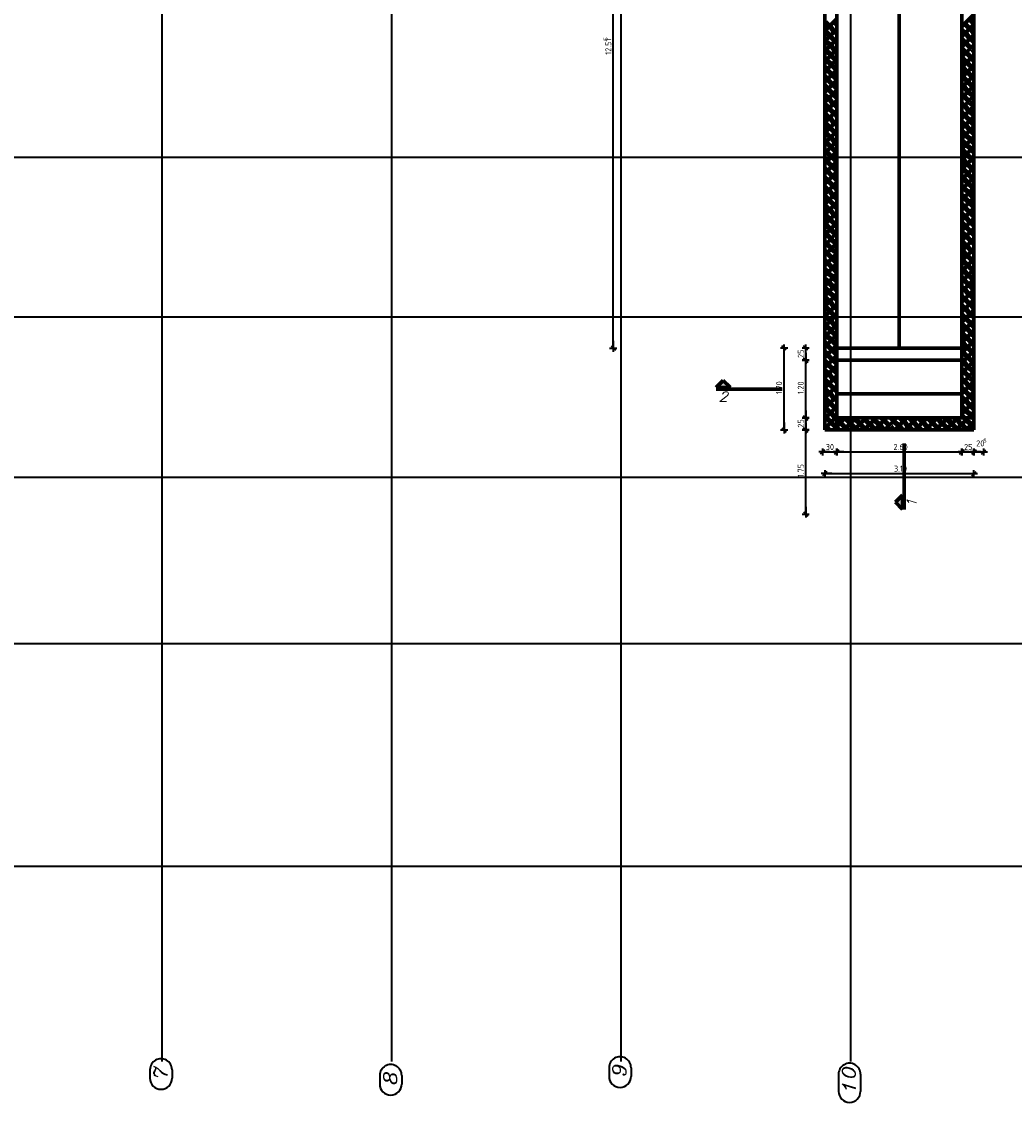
# Model space of a CAD drawing. Header units: millimetres. Extents: x -50 to 85, y 0 to 206.
# Tile 132 of 152: x -7 to 14, y 123 to 145. Entities that reach past the tile are written whole.
import ezdxf

# ---------------------------------------------------------------- set-up
doc = ezdxf.new("R2010")
doc.units = ezdxf.units.MM
doc.layers.add('Geschnittene Kanten', color=7, linetype='Continuous', lineweight=20)
doc.layers.add('NEUBAU _ LÜFTUNGSKANAL  zu Grundriss und Schnitt 2-2', color=7, linetype='Continuous', lineweight=20)
doc.styles.add('isocp', font='isocp', dxfattribs={"width": 1.1})
doc.styles.add('Italic', font='Italic', dxfattribs={"width": 1.15})

msp = doc.modelspace()

# ---------------------------------------------------------------- hatches: boundary and pattern name
at = {"layer": 'NEUBAU _ LÜFTUNGSKANAL  zu Grundriss und Schnitt 2-2', "lineweight": 25, "true_color": 0x333333}
for points in [[(7.4766471, 137.5433424), (7.6258025, 137.3941871), (7.3274918, 137.3941871)], [(11.2080642, 134.8591871), (11.0589088, 135.0083424), (11.2080642, 135.1574978)]]:
    msp.add_hatch(color=250, dxfattribs=at).paths.add_polyline_path(points)

# ---------------------------------------------------------------- linework, layer by layer
at = {"color": 2, "linetype": 'Continuous', "lineweight": 35}
for p, q in [((5.1911869, 138.2143011), (5.1911869, 150.7269905)), ((5.1911869, 138.3643011), (5.1911869, 138.1393011)), ((8.7424918, 138.0641871), (8.7424918, 138.2891871)), ((9.1924918, 138.0641871), (9.1924918, 138.2891871)), ((5.1161869, 138.2143011), (5.2661869, 138.2143011)), ((5.1461869, 138.2593011), (5.2361869, 138.1693011)), ((8.8174918, 138.2141871), (8.6674918, 138.2141871)), ((8.7874918, 138.1691871), (8.6974918, 138.2591871)), ((8.7424918, 136.5141871), (8.7424918, 138.2141871)), ((9.2674918, 138.2141871), (9.1174918, 138.2141871)), ((9.2374918, 138.1691871), (9.1474918, 138.2591871)), ((9.1924918, 137.9641871), (9.1924918, 138.2141871)), ((9.1924918, 138.1141871), (9.1924918, 137.8891871)), ((9.2674918, 137.9641871), (9.1174918, 137.9641871)), ((9.1174918, 137.9641871), (9.2674918, 137.9641871)), ((9.2374918, 137.9191871), (9.1474918, 138.0091871)), ((9.1474918, 138.0091871), (9.2374918, 137.9191871)), ((9.1924918, 137.8141871), (9.1924918, 138.0391871)), ((9.1924918, 136.7641871), (9.1924918, 137.9641871)), ((9.2674918, 136.7641871), (9.1174918, 136.7641871)), ((9.1174918, 136.7641871), (9.2674918, 136.7641871)), ((9.2374918, 136.7191871), (9.1474918, 136.8091871)), ((9.1474918, 136.8091871), (9.2374918, 136.7191871)), ((9.1924918, 136.9141871), (9.1924918, 136.6891871)), ((9.1924918, 136.6141871), (9.1924918, 136.8391871)), ((9.1924918, 136.5141871), (9.1924918, 136.7641871)), ((8.6674918, 136.5141871), (8.8174918, 136.5141871)), ((8.6974918, 136.5591871), (8.7874918, 136.4691871)), ((8.7424918, 136.6641871), (8.7424918, 136.4391871)), ((9.2674918, 136.5141871), (9.1174918, 136.5141871)), ((9.1174918, 136.5141871), (9.2674918, 136.5141871)), ((9.2374918, 136.4691871), (9.1474918, 136.5591871)), ((9.1474918, 136.5591871), (9.2374918, 136.4691871)), ((9.1924918, 136.6641871), (9.1924918, 136.4391871)), ((9.1924918, 136.3641871), (9.1924918, 136.5891871)), ((9.1924918, 134.763116), (9.1924918, 136.5141871)), ((9.6880642, 136.0542836), (9.4630642, 136.0542836)), ((9.5830642, 136.0992836), (9.4930642, 136.0092836)), ((9.5380642, 136.1292836), (9.5380642, 135.9792836)), ((9.5380642, 136.0542836), (9.8380641, 136.0542836)), ((9.6880642, 136.0542836), (9.9130642, 136.0542836)), ((9.9880642, 136.0542836), (9.7630642, 136.0542836)), ((9.7930642, 136.0092836), (9.8830642, 136.0992836)), ((9.8830642, 136.0992836), (9.7930642, 136.0092836)), ((9.8380641, 135.9792836), (9.8380641, 136.1292836)), ((9.8380641, 136.1292836), (9.8380641, 135.9792836)), ((9.8380641, 136.0542836), (12.4380642, 136.0542836)), ((12.2880642, 136.0542836), (12.5130642, 136.0542836)), ((12.5880642, 136.0542836), (12.3630642, 136.0542836)), ((12.3930642, 136.0092836), (12.4830642, 136.0992836)), ((12.4830642, 136.0992836), (12.3930642, 136.0092836)), ((12.4380642, 135.9792836), (12.4380642, 136.1292836)), ((12.4380642, 136.1292836), (12.4380642, 135.9792836)), ((12.4380642, 136.0542836), (12.6880641, 136.0542836)), ((12.5380642, 136.0542836), (12.7630642, 136.0542836)), ((12.8380642, 136.0542836), (12.6130642, 136.0542836)), ((12.6430642, 136.0092836), (12.7330642, 136.0992836)), ((12.7330642, 136.0992836), (12.6430642, 136.0092836)), ((12.6880641, 135.9792836), (12.6880641, 136.1292836)), ((12.6880641, 136.1292836), (12.6880641, 135.9792836)), ((12.6880641, 136.0542836), (12.8955535, 136.0542836)), ((12.7455535, 136.0542836), (12.9705535, 136.0542836)), ((12.8505535, 136.0092836), (12.9405535, 136.0992836)), ((12.8955535, 135.9792836), (12.8955535, 136.1292836)), ((9.7380642, 135.6042836), (9.5130642, 135.6042836)), ((9.6330642, 135.6492836), (9.5430642, 135.5592836)), ((9.5880642, 135.6792836), (9.5880642, 135.5292836)), ((9.5880642, 135.6042836), (12.6880641, 135.6042836)), ((12.5380642, 135.6042836), (12.7630642, 135.6042836)), ((12.6430642, 135.5592836), (12.7330642, 135.6492836)), ((12.6880641, 135.5292836), (12.6880641, 135.6792836)), ((9.1924918, 134.913116), (9.1924918, 134.688116)), ((9.1174918, 134.763116), (9.2674918, 134.763116)), ((9.1474918, 134.808116), (9.2374918, 134.718116))]:
    msp.add_line(p, q, dxfattribs=at)
at = {"color": 1, "linetype": 'Continuous', "lineweight": 70}
for p, q in [((9.5880642, 144.814573), (9.8380641, 145.064573)), ((12.4380642, 144.9068566), (12.6880641, 145.1568566)), ((12.6097541, 144.9724805), (12.6804648, 145.0431912)), ((9.5880642, 144.602441), (9.8380641, 144.852441)), ((9.5974792, 144.9300541), (9.6681899, 145.0007648)), ((9.6080858, 144.7285287), (9.6787965, 144.7992394)), ((9.7035452, 144.8239881), (9.7742559, 144.8946988)), ((9.7990046, 144.9194475), (9.8380641, 144.958507)), ((12.4380642, 144.6947246), (12.6880641, 144.9447246)), ((12.4380642, 144.8007906), (12.4895459, 144.8522724)), ((12.5142947, 144.8770211), (12.5850054, 144.9477318)), ((12.6203607, 144.7709551), (12.6880641, 144.8386585)), ((9.5880642, 144.390309), (9.8380641, 144.640309)), ((9.6186924, 144.5270033), (9.6894031, 144.5977139)), ((9.7141518, 144.6224627), (9.7848625, 144.6931733)), ((9.8096112, 144.7179221), (9.8380641, 144.746375)), ((12.4380642, 144.4825925), (12.6880641, 144.7325925)), ((12.4380642, 144.5886585), (12.5001525, 144.6507469)), ((12.5249013, 144.6754957), (12.595612, 144.7462064)), ((12.6309673, 144.5694297), (12.6880641, 144.6265265)), ((9.5880642, 144.496375), (9.5939437, 144.5022545)), ((9.5880642, 144.1781769), (9.8380641, 144.4281769)), ((9.629299, 144.3254778), (9.7000097, 144.3961885)), ((9.7247584, 144.4209372), (9.7954691, 144.4916479)), ((9.8202178, 144.5163967), (9.8380641, 144.534243)), ((12.4380642, 144.2704605), (12.6880641, 144.5204605)), ((12.4400485, 144.3785108), (12.5107591, 144.4492215)), ((12.5355079, 144.4739702), (12.6062186, 144.5446809)), ((12.5461145, 144.2724448), (12.6168252, 144.3431555)), ((12.6415739, 144.3679042), (12.6880641, 144.4143945)), ((9.5880642, 144.284243), (9.6045503, 144.3007291)), ((9.5880642, 143.9660449), (9.8380641, 144.2160449)), ((9.6399056, 144.1239524), (9.7106163, 144.1946631)), ((9.735365, 144.2194118), (9.8060757, 144.2901225)), ((9.8308244, 144.3148712), (9.8380641, 144.3221109)), ((12.4380642, 144.0583285), (12.6880641, 144.3083285)), ((12.4506551, 144.1769854), (12.5213657, 144.2476961)), ((12.5567211, 144.0709194), (12.6274318, 144.1416301)), ((12.6521805, 144.1663788), (12.6880641, 144.2022624)), ((9.5880642, 144.0721109), (9.6151569, 144.0992037)), ((9.5880642, 143.7539129), (9.8380641, 144.0039129)), ((9.5880642, 143.8599789), (9.6257635, 143.8976782)), ((9.6505122, 143.922427), (9.7212229, 143.9931376)), ((9.7459716, 144.0178864), (9.8166823, 144.0885971)), ((9.7565782, 143.8163609), (9.8272889, 143.8870716)), ((12.4380642, 143.8461964), (12.6880641, 144.0961964)), ((12.4612617, 143.97546), (12.5319723, 144.0461706)), ((12.5673277, 143.8693939), (12.6380384, 143.9401046)), ((12.6627871, 143.9648534), (12.6880641, 143.9901304)), ((9.5880642, 143.5417808), (9.8380641, 143.7917808)), ((9.5880642, 143.6478469), (9.6363701, 143.6961528)), ((9.6611188, 143.7209015), (9.7318295, 143.7916122)), ((9.7671848, 143.6148355), (9.8378955, 143.6855462)), ((12.4380642, 143.6340644), (12.6880641, 143.8840644)), ((12.4380642, 143.7401304), (12.4471195, 143.7491858)), ((12.4380642, 143.4219324), (12.6880641, 143.6719324)), ((12.4718683, 143.7739345), (12.5425789, 143.8446452)), ((12.5779343, 143.6678685), (12.648645, 143.7385792)), ((12.6733937, 143.7633279), (12.6880641, 143.7779984)), ((9.5880642, 143.3296488), (9.8380641, 143.5796488)), ((9.5880642, 143.4357148), (9.6469767, 143.4946274)), ((9.6717254, 143.5193761), (9.7424361, 143.5900868)), ((9.7777914, 143.4133101), (9.8380641, 143.4735828)), ((12.4380642, 143.5279984), (12.4577261, 143.5476604)), ((12.4380642, 143.2098003), (12.6880641, 143.4598003)), ((12.4824749, 143.5724091), (12.5531856, 143.6431198)), ((12.4930815, 143.3708837), (12.5637922, 143.4415943)), ((12.5885409, 143.4663431), (12.6592516, 143.5370538)), ((12.6840003, 143.5618025), (12.6880641, 143.5658663)), ((9.5880642, 143.1175168), (9.8380641, 143.3675168)), ((9.5880642, 143.2235828), (9.6575833, 143.2931019)), ((9.682332, 143.3178507), (9.7530427, 143.3885613)), ((9.788398, 143.2117846), (9.8380641, 143.2614508)), ((12.4380642, 143.3158663), (12.4683327, 143.3461349)), ((12.4380642, 142.9976683), (12.6880641, 143.2476683)), ((12.5036881, 143.1693582), (12.5743988, 143.2400689)), ((12.5991475, 143.2648177), (12.6698582, 143.3355283)), ((9.5880642, 142.9053847), (9.8380641, 143.1553847)), ((9.5974792, 143.0208658), (9.6681899, 143.0915765)), ((9.6929386, 143.1163252), (9.7636493, 143.1870359)), ((9.7990046, 143.0102592), (9.8380641, 143.0493187)), ((12.4380642, 143.1037343), (12.4789393, 143.1446095)), ((12.4380642, 142.7855363), (12.6880641, 143.0355363)), ((12.5142947, 142.9678328), (12.5850054, 143.0385435)), ((12.6097541, 143.0632922), (12.6804648, 143.1340029)), ((9.5880642, 142.6932527), (9.8380641, 142.9432527)), ((9.6080858, 142.8193404), (9.6787965, 142.8900511)), ((9.7035452, 142.9147998), (9.7742559, 142.9855105)), ((9.7141518, 142.7132744), (9.7848625, 142.783985)), ((9.8096112, 142.8087338), (9.8380641, 142.8371867)), ((12.4380642, 142.8916023), (12.4895459, 142.9430841)), ((12.4380642, 142.5734042), (12.6880641, 142.8234042)), ((12.5249013, 142.7663074), (12.595612, 142.837018)), ((12.6203607, 142.8617668), (12.6880641, 142.9294702)), ((9.5880642, 142.4811207), (9.8380641, 142.7311207)), ((9.5880642, 142.5871867), (9.5939437, 142.5930662)), ((9.6186924, 142.6178149), (9.6894031, 142.6885256)), ((9.7247584, 142.5117489), (9.7954691, 142.5824596)), ((9.8202178, 142.6072083), (9.8380641, 142.6250547)), ((12.4380642, 142.6794702), (12.5001525, 142.7415586)), ((12.4380642, 142.3612722), (12.6880641, 142.6112722)), ((12.4400485, 142.4693225), (12.5107591, 142.5400332)), ((12.5355079, 142.5647819), (12.6062186, 142.6354926)), ((12.6309673, 142.6602414), (12.6880641, 142.7173382)), ((9.5880642, 142.2689886), (9.8380641, 142.5189886)), ((9.5880642, 142.3750547), (9.6045503, 142.3915408)), ((9.629299, 142.4162895), (9.7000097, 142.4870002)), ((9.735365, 142.3102235), (9.8060757, 142.3809342)), ((9.8308244, 142.4056829), (9.8380641, 142.4129226)), ((12.4380642, 142.1491402), (12.6880641, 142.3991402)), ((12.4506551, 142.2677971), (12.5213657, 142.3385078)), ((12.5461145, 142.3632565), (12.6168252, 142.4339672)), ((12.6415739, 142.4587159), (12.6880641, 142.5052062)), ((9.5880642, 142.0568566), (9.8380641, 142.3068566)), ((9.5880642, 142.1629226), (9.6151569, 142.1900153)), ((9.5880642, 141.8447246), (9.8380641, 142.0947246)), ((9.6399056, 142.2147641), (9.7106163, 142.2854748)), ((9.7459716, 142.1086981), (9.8166823, 142.1794087)), ((12.4380642, 141.9370081), (12.6880641, 142.1870081)), ((12.4612617, 142.0662717), (12.5319723, 142.1369823)), ((12.5567211, 142.1617311), (12.6274318, 142.2324418)), ((12.6521805, 142.2571905), (12.6880641, 142.2930741)), ((9.5880642, 141.9507906), (9.6257635, 141.9884899)), ((9.5880642, 141.6325925), (9.8380641, 141.8825925)), ((9.6505122, 142.0132386), (9.7212229, 142.0839493)), ((9.6611188, 141.8117132), (9.7318295, 141.8824239)), ((9.7565782, 141.9071726), (9.8272889, 141.9778833)), ((12.4380642, 141.7248761), (12.6880641, 141.9748761)), ((12.4718683, 141.8647462), (12.5425789, 141.9354569)), ((12.5673277, 141.9602056), (12.6380384, 142.0309163)), ((12.6627871, 142.0556651), (12.6880641, 142.0809421)), ((12.6733937, 141.8541396), (12.6880641, 141.8688101)), ((9.5880642, 141.7386585), (9.6363701, 141.7869645)), ((9.5880642, 141.4204605), (9.8380641, 141.6704605)), ((9.6717254, 141.6101878), (9.7424361, 141.6808985)), ((9.7671848, 141.7056472), (9.8378955, 141.7763579)), ((12.4380642, 141.8309421), (12.4471195, 141.8399975)), ((12.4380642, 141.5127441), (12.6880641, 141.7627441)), ((12.4380642, 141.6188101), (12.4577261, 141.6384721)), ((12.4824749, 141.6632208), (12.5531856, 141.7339315)), ((12.5779343, 141.7586802), (12.648645, 141.8293909)), ((12.6840003, 141.6526142), (12.6880641, 141.656678)), ((9.5880642, 141.5265265), (9.6469767, 141.585439)), ((9.5880642, 141.2083285), (9.8380641, 141.4583285)), ((9.682332, 141.4086623), (9.7530427, 141.479373)), ((9.7777914, 141.5041218), (9.8380641, 141.5643945)), ((12.4380642, 141.300612), (12.6880641, 141.550612)), ((12.4380642, 141.406678), (12.4683327, 141.4369466)), ((12.4930815, 141.4616954), (12.5637922, 141.532406)), ((12.5885409, 141.5571548), (12.6592516, 141.6278655)), ((12.5991475, 141.3556293), (12.6698582, 141.42634)), ((9.5880642, 141.3143945), (9.6575833, 141.3839136)), ((9.5880642, 140.9961964), (9.8380641, 141.2461964)), ((9.6929386, 141.2071369), (9.7636493, 141.2778476)), ((9.788398, 141.3025963), (9.8380641, 141.3522624)), ((12.4380642, 141.08848), (12.6880641, 141.33848)), ((12.4380642, 141.194546), (12.4789393, 141.2354212)), ((12.5036881, 141.2601699), (12.5743988, 141.3308806)), ((12.6097541, 141.1541039), (12.6804648, 141.2248146)), ((9.5880642, 140.7840644), (9.8380641, 141.0340644)), ((9.5974792, 141.1116775), (9.6681899, 141.1823882)), ((9.6080858, 140.9101521), (9.6787965, 140.9808627)), ((9.7035452, 141.0056115), (9.7742559, 141.0763222)), ((9.7990046, 141.1010709), (9.8380641, 141.1401304)), ((12.4380642, 140.8763479), (12.6880641, 141.1263479)), ((12.4380642, 140.982414), (12.4895459, 141.0338958)), ((12.5142947, 141.0586445), (12.5850054, 141.1293552)), ((12.6203607, 140.9525785), (12.6880641, 141.0202819)), ((9.5880642, 140.5719324), (9.8380641, 140.8219324)), ((9.6186924, 140.7086266), (9.6894031, 140.7793373)), ((9.7141518, 140.8040861), (9.7848625, 140.8747967)), ((9.8096112, 140.8995455), (9.8380641, 140.9279984)), ((12.4380642, 140.6642159), (12.6880641, 140.9142159)), ((12.4380642, 140.7702819), (12.5001525, 140.8323703)), ((12.5249013, 140.8571191), (12.595612, 140.9278297)), ((12.6309673, 140.751053), (12.6880641, 140.8081499)), ((9.5880642, 140.6779984), (9.5939437, 140.6838779)), ((9.5880642, 140.3598003), (9.8380641, 140.6098003)), ((9.629299, 140.5071012), (9.7000097, 140.5778119)), ((9.7247584, 140.6025606), (9.7954691, 140.6732713)), ((9.8202178, 140.69802), (9.8380641, 140.7158663)), ((12.4380642, 140.4520839), (12.6880641, 140.7020839)), ((12.4400485, 140.5601342), (12.5107591, 140.6308449)), ((12.5355079, 140.6555936), (12.6062186, 140.7263043)), ((12.5461145, 140.4540682), (12.6168252, 140.5247789)), ((12.6415739, 140.5495276), (12.6880641, 140.5960179)), ((9.5880642, 140.4658663), (9.6045503, 140.4823525)), ((9.5880642, 140.1476683), (9.8380641, 140.3976683)), ((9.6399056, 140.3055758), (9.7106163, 140.3762864)), ((9.735365, 140.4010352), (9.8060757, 140.4717459)), ((9.8308244, 140.4964946), (9.8380641, 140.5037343)), ((12.4380642, 140.2399518), (12.6880641, 140.4899518)), ((12.4506551, 140.3586088), (12.5213657, 140.4293195)), ((12.5567211, 140.2525428), (12.6274318, 140.3232534)), ((12.6521805, 140.3480022), (12.6880641, 140.3838858)), ((9.5880642, 140.2537343), (9.6151569, 140.280827)), ((9.5880642, 139.9355363), (9.8380641, 140.1855363)), ((9.5880642, 140.0416023), (9.6257635, 140.0793016)), ((9.6505122, 140.1040503), (9.7212229, 140.174761)), ((9.7459716, 140.1995098), (9.8166823, 140.2702204)), ((9.7565782, 139.9979843), (9.8272889, 140.068695)), ((12.4380642, 140.0278198), (12.6880641, 140.2778198)), ((12.4380642, 139.8156878), (12.6880641, 140.0656878)), ((12.4612617, 140.1570833), (12.5319723, 140.227794)), ((12.5673277, 140.0510173), (12.6380384, 140.121728)), ((12.6627871, 140.1464767), (12.6880641, 140.1717538)), ((9.5880642, 139.7234042), (9.8380641, 139.9734042)), ((9.5880642, 139.8294702), (9.6363701, 139.8777762)), ((9.6611188, 139.9025249), (9.7318295, 139.9732356)), ((9.7671848, 139.7964589), (9.8378955, 139.8671696)), ((12.4380642, 139.9217538), (12.4471195, 139.9308092)), ((12.4380642, 139.6035557), (12.6880641, 139.8535557)), ((12.4718683, 139.9555579), (12.5425789, 140.0262686)), ((12.5779343, 139.8494919), (12.648645, 139.9202026)), ((12.6733937, 139.9449513), (12.6880641, 139.9596218)), ((9.5880642, 139.5112722), (9.8380641, 139.7612722)), ((9.5880642, 139.6173382), (9.6469767, 139.6762507)), ((9.6717254, 139.7009995), (9.7424361, 139.7717102)), ((9.7777914, 139.5949335), (9.8380641, 139.6552062)), ((12.4380642, 139.7096218), (12.4577261, 139.7292837)), ((12.4380642, 139.3914237), (12.6880641, 139.6414237)), ((12.4824749, 139.7540325), (12.5531856, 139.8247432)), ((12.4930815, 139.552507), (12.5637922, 139.6232177)), ((12.5885409, 139.6479665), (12.6592516, 139.7186771)), ((12.6840003, 139.7434259), (12.6880641, 139.7474897)), ((9.5880642, 139.2991402), (9.8380641, 139.5491402)), ((9.5880642, 139.4052062), (9.6575833, 139.4747253)), ((9.682332, 139.499474), (9.7530427, 139.5701847)), ((9.788398, 139.393408), (9.8380641, 139.4430741)), ((12.4380642, 139.4974897), (12.4683327, 139.5277583)), ((12.4380642, 139.1792917), (12.6880641, 139.4292917)), ((12.5036881, 139.3509816), (12.5743988, 139.4216923)), ((12.5991475, 139.446441), (12.6698582, 139.5171517)), ((9.5880642, 139.0870081), (9.8380641, 139.3370081)), ((9.5974792, 139.2024892), (9.6681899, 139.2731999)), ((9.6929386, 139.2979486), (9.7636493, 139.3686593)), ((9.7035452, 139.0964232), (9.7742559, 139.1671339)), ((9.7990046, 139.1918826), (9.8380641, 139.2309421)), ((12.4380642, 139.2853577), (12.4789393, 139.3262329)), ((12.4380642, 138.9671596), (12.6880641, 139.2171596)), ((12.5142947, 139.1494562), (12.5850054, 139.2201669)), ((12.6097541, 139.2449156), (12.6804648, 139.3156263)), ((9.5880642, 138.8748761), (9.8380641, 139.1248761)), ((9.6080858, 139.0009638), (9.6787965, 139.0716744)), ((9.7141518, 138.8948977), (9.7848625, 138.9656084)), ((9.8096112, 138.9903572), (9.8380641, 139.0188101)), ((12.4380642, 139.0732257), (12.4895459, 139.1247074)), ((12.4380642, 138.7550276), (12.6880641, 139.0050276)), ((12.5249013, 138.9479308), (12.595612, 139.0186414)), ((12.6203607, 139.0433902), (12.6880641, 139.1110936)), ((9.5880642, 138.6627441), (9.8380641, 138.9127441)), ((9.5880642, 138.7688101), (9.5939437, 138.7746896)), ((9.6186924, 138.7994383), (9.6894031, 138.870149)), ((9.7247584, 138.6933723), (9.7954691, 138.764083)), ((9.8202178, 138.7888317), (9.8380641, 138.806678)), ((12.4380642, 138.8610936), (12.5001525, 138.923182)), ((12.4380642, 138.5428956), (12.6880641, 138.7928956)), ((12.4400485, 138.6509459), (12.5107591, 138.7216566)), ((12.5355079, 138.7464053), (12.6062186, 138.817116)), ((12.6309673, 138.8418647), (12.6880641, 138.8989616)), ((9.5880642, 138.450612), (9.8380641, 138.700612)), ((9.5880642, 138.556678), (9.6045503, 138.5731642)), ((9.629299, 138.5979129), (9.7000097, 138.6686236)), ((9.735365, 138.4918469), (9.8060757, 138.5625576)), ((9.8308244, 138.5873063), (9.8380641, 138.594546)), ((12.4380642, 138.3307635), (12.6880641, 138.5807635)), ((12.4506551, 138.4494205), (12.5213657, 138.5201311)), ((12.5461145, 138.5448799), (12.6168252, 138.6155906)), ((12.6415739, 138.6403393), (12.6880641, 138.6868296)), ((9.5880642, 138.23848), (9.8380641, 138.48848)), ((9.5880642, 138.344546), (9.6151569, 138.3716387)), ((9.5880642, 138.0263479), (9.8380641, 138.2763479)), ((9.6399056, 138.3963875), (9.7106163, 138.4670981)), ((9.7459716, 138.2903214), (9.8166823, 138.3610321)), ((12.4380642, 138.1186315), (12.6880641, 138.3686315)), ((12.4612617, 138.247895), (12.5319723, 138.3186057)), ((12.5567211, 138.3433545), (12.6274318, 138.4140651)), ((12.6521805, 138.4388139), (12.6880641, 138.4746975)), ((9.5880642, 138.132414), (9.6257635, 138.1701133)), ((9.5880642, 137.8142159), (9.8380641, 138.0642159)), ((9.6505122, 138.194862), (9.7212229, 138.2655727)), ((9.6611188, 137.9933366), (9.7318295, 138.0640473)), ((9.7565782, 138.088796), (9.8272889, 138.1595067)), ((12.4380642, 137.9064995), (12.6880641, 138.1564995)), ((12.4718683, 138.0463696), (12.5425789, 138.1170803)), ((12.5673277, 138.141829), (12.6380384, 138.2125397)), ((12.6627871, 138.2372884), (12.6880641, 138.2625655)), ((12.6733937, 138.035763), (12.6880641, 138.0504335)), ((9.5880642, 137.9202819), (9.6363701, 137.9685879)), ((9.5880642, 137.6020839), (9.8380641, 137.8520839)), ((9.6717254, 137.7918112), (9.7424361, 137.8625218)), ((9.7671848, 137.8872706), (9.8378955, 137.9579813)), ((12.4380642, 138.0125655), (12.4471195, 138.0216209)), ((12.4380642, 137.6943674), (12.6880641, 137.9443674)), ((12.4380642, 137.8004335), (12.4577261, 137.8200954)), ((12.4824749, 137.8448442), (12.5531856, 137.9155549)), ((12.5779343, 137.9403036), (12.648645, 138.0110143)), ((12.6840003, 137.8342376), (12.6880641, 137.8383014)), ((9.5880642, 137.7081499), (9.6469767, 137.7670624)), ((9.5880642, 137.3899518), (9.8380641, 137.6399518)), ((9.682332, 137.5902857), (9.7530427, 137.6609964)), ((9.7777914, 137.6857451), (9.8380641, 137.7460179)), ((12.4380642, 137.4822354), (12.6880641, 137.7322354)), ((12.4380642, 137.5883014), (12.4683327, 137.61857)), ((12.4930815, 137.6433187), (12.5637922, 137.7140294)), ((12.5885409, 137.7387782), (12.6592516, 137.8094888)), ((12.5991475, 137.5372527), (12.6698582, 137.6079634)), ((9.5880642, 137.4960179), (9.6575833, 137.565537)), ((9.5880642, 137.1778198), (9.8380641, 137.4278198)), ((9.6929386, 137.3887603), (9.7636493, 137.459471)), ((9.788398, 137.4842197), (9.8380641, 137.5338858)), ((12.4380642, 137.2701034), (12.6880641, 137.5201034)), ((12.4380642, 137.3761694), (12.4789393, 137.4170446)), ((12.5036881, 137.4417933), (12.5743988, 137.512504)), ((12.6097541, 137.3357273), (12.6804648, 137.406438)), ((9.5880642, 136.9656878), (9.8380641, 137.2156878)), ((9.5974792, 137.2933009), (9.6681899, 137.3640116)), ((9.6080858, 137.0917755), (9.6787965, 137.1624861)), ((9.7035452, 137.1872349), (9.7742559, 137.2579455)), ((9.7990046, 137.2826943), (9.8380641, 137.3217538)), ((12.4380642, 137.0579713), (12.6880641, 137.3079713)), ((12.4380642, 137.1640373), (12.4895459, 137.2155191)), ((12.5142947, 137.2402679), (12.5850054, 137.3109786)), ((12.6203607, 137.1342019), (12.6880641, 137.2019053)), ((9.5880642, 136.7535557), (9.8380641, 137.0035557)), ((9.6186924, 136.89025), (9.6894031, 136.9609607)), ((9.7141518, 136.9857094), (9.7848625, 137.0564201)), ((9.8096112, 137.0811688), (9.8380641, 137.1096218)), ((12.4380642, 136.8458393), (12.6880641, 137.0958393)), ((12.4380642, 136.9519053), (12.5001525, 137.0139937)), ((12.5249013, 137.0387424), (12.595612, 137.1094531)), ((12.6309673, 136.9326764), (12.6880641, 136.9897733)), ((9.5880642, 136.8596218), (9.5939437, 136.8655013)), ((9.5880642, 136.5414237), (9.8380641, 136.7914237)), ((9.629299, 136.6887246), (9.7000097, 136.7594353)), ((9.7247584, 136.784184), (9.7954691, 136.8548947)), ((9.8202178, 136.8796434), (9.8380641, 136.8974897)), ((9.8380641, 136.5792917), (10.0229596, 136.7641871)), ((9.8380641, 136.6853577), (9.9015351, 136.7488287)), ((9.9850916, 136.5141871), (10.2350916, 136.7641871)), ((10.0323499, 136.6675114), (10.1030606, 136.7382221)), ((10.1278093, 136.7629708), (10.1290256, 136.7641871)), ((10.1972236, 136.5141871), (10.4472236, 136.7641871)), ((10.2338753, 136.6569048), (10.304586, 136.7276155)), ((10.3293347, 136.7523642), (10.3411576, 136.7641871)), ((10.4093557, 136.5141871), (10.6593557, 136.7641871)), ((10.4354007, 136.6462982), (10.5061114, 136.7170089)), ((10.5308602, 136.7417576), (10.5532896, 136.7641871)), ((10.6214877, 136.5141871), (10.8714877, 136.7641871)), ((10.6369262, 136.6356916), (10.7076369, 136.7064023)), ((10.7323856, 136.731151), (10.7654217, 136.7641871)), ((10.8336197, 136.5141871), (11.0836197, 136.7641871)), ((10.8384516, 136.625085), (10.9091623, 136.6957957)), ((10.933911, 136.7205444), (10.9775537, 136.7641871)), ((11.0457518, 136.5141871), (11.2957518, 136.7641871)), ((11.1354365, 136.7099378), (11.1896857, 136.7641871)), ((11.2578838, 136.5141871), (11.5078838, 136.7641871)), ((11.3369619, 136.6993312), (11.4018178, 136.7641871)), ((11.4700158, 136.5141871), (11.7200158, 136.7641871)), ((11.5384873, 136.6887246), (11.609198, 136.7594353)), ((11.6821479, 136.5141871), (11.9321479, 136.7641871)), ((11.7400128, 136.678118), (11.8107234, 136.7488287)), ((11.8942799, 136.5141871), (12.1442799, 136.7641871)), ((11.9415382, 136.6675114), (12.0122489, 136.7382221)), ((12.0369976, 136.7629708), (12.0382139, 136.7641871)), ((12.1064119, 136.5141871), (12.3564119, 136.7641871)), ((12.1430636, 136.6569048), (12.2137743, 136.7276155)), ((12.238523, 136.7523642), (12.2503459, 136.7641871)), ((12.318544, 136.5141871), (12.568544, 136.7641871)), ((12.3445891, 136.6462982), (12.4152997, 136.7170089)), ((12.4400485, 136.7417576), (12.462478, 136.7641871)), ((12.462478, 136.7641871), (12.5107591, 136.8124683)), ((12.5355079, 136.837217), (12.6062186, 136.9079277)), ((12.5461145, 136.6356916), (12.6168252, 136.7064023)), ((12.568544, 136.7641871), (12.6880641, 136.8837073)), ((12.6415739, 136.731151), (12.67461, 136.7641871)), ((12.67461, 136.7641871), (12.6880641, 136.7776412)), ((9.5880642, 136.6474897), (9.6045503, 136.6639758)), ((9.6668935, 136.5141871), (9.7106163, 136.5579098)), ((9.735365, 136.5826586), (9.8060757, 136.6533692)), ((9.7729596, 136.5141871), (9.8380641, 136.5792917)), ((9.8308244, 136.678118), (9.8380641, 136.6853577)), ((9.8790256, 136.5141871), (9.9121417, 136.5473032)), ((9.9368905, 136.572052), (10.0076011, 136.6427626)), ((10.0911576, 136.5141871), (10.1136672, 136.5366966)), ((10.1384159, 136.5614454), (10.2091266, 136.632156)), ((10.3032896, 136.5141871), (10.3151926, 136.52609)), ((10.3399413, 136.5508388), (10.410652, 136.6215494)), ((10.5154217, 136.5141871), (10.516718, 136.5154834)), ((10.5414668, 136.5402322), (10.6121774, 136.6109428)), ((10.7429922, 136.5296256), (10.8137029, 136.6003362)), ((10.9445176, 136.519019), (11.0152283, 136.5897296)), ((11.039977, 136.6144784), (11.1106877, 136.6851891)), ((11.1518178, 136.5141871), (11.2167537, 136.579123)), ((11.2415025, 136.6038718), (11.3122131, 136.6745824)), ((11.3639498, 136.5141871), (11.4182792, 136.5685164)), ((11.4430279, 136.5932652), (11.5137386, 136.6639758)), ((11.5760819, 136.5141871), (11.6198046, 136.5579098)), ((11.6445533, 136.5826586), (11.715264, 136.6533692)), ((11.7882139, 136.5141871), (11.82133, 136.5473032)), ((11.8460788, 136.572052), (11.9167894, 136.6427626)), ((12.0003459, 136.5141871), (12.0228555, 136.5366966)), ((12.0476042, 136.5614454), (12.1183149, 136.632156)), ((12.212478, 136.5141871), (12.2243809, 136.52609)), ((12.2491296, 136.5508388), (12.3198403, 136.6215494)), ((12.42461, 136.5141871), (12.4259063, 136.5154834)), ((12.4506551, 136.5402322), (12.5213657, 136.6109428)), ((12.530676, 136.5141871), (12.6880641, 136.6715752)), ((12.6521805, 136.5296256), (12.6880641, 136.5655092))]:
    msp.add_line(p, q, dxfattribs=at)
at = {"layer": 'Geschnittene Kanten', "color": 2, "linetype": 'Continuous', "lineweight": 35}
for p, q in [((-4.193969, 164.6672776), (-4.193969, 123.3777218)), ((0.5820186, 164.6672776), (0.5820186, 123.3777218)), ((5.3498293, 164.6672776), (5.3498293, 123.3777218)), ((10.1206379, 164.6672776), (10.1206379, 123.3777218)), ((-49.6556905, 142.1837016), (35.917878, 142.1837016)), ((-49.6556905, 142.1837016), (35.917878, 142.1837016)), ((-49.6556905, 142.1837016), (35.917878, 142.1837016)), ((-49.6556905, 138.8622659), (35.917878, 138.8622659)), ((-49.6556905, 138.8622659), (35.917878, 138.8622659)), ((-49.6556905, 138.8622659), (35.917878, 138.8622659)), ((-49.6556905, 135.5328833), (35.917878, 135.5328833)), ((-49.6556905, 132.0703813), (35.917878, 132.0703813)), ((-49.6556905, 127.4390402), (35.917878, 127.4390402)), ((-4.4411399, 123.2033669), (-4.4411449, 123.0253172)), ((-3.9828066, 123.2033541), (-3.9828115, 123.0253043)), ((5.1029263, 123.2433669), (5.1029214, 123.0653172)), ((5.5612597, 123.2433541), (5.5612548, 123.0653043)), ((0.3349779, 123.0833669), (0.334973, 122.9053172)), ((0.7933113, 123.0833541), (0.7933062, 122.9053043)), ((9.8738646, 123.1099014), (9.8738547, 122.7538021)), ((10.332198, 123.1098886), (10.332188, 122.7537893))]:
    msp.add_line(p, q, dxfattribs=at)
for centre, start, end in [((-4.2119733, 123.2033605), 359.99839783, 179.99839783), ((5.332093, 123.2433605), 359.99839783, 179.99839783), ((0.5641446, 123.0833605), 359.99839783, 179.99839783), ((10.1030313, 123.109895), 359.99839783, 179.99839783), ((-4.2119782, 123.0253108), 179.99839783, 359.99839783), ((5.332088, 123.0653108), 179.99839783, 359.99839783), ((0.5641396, 122.9053108), 179.99839783, 359.99839783), ((10.1030214, 122.7537957), 179.99839783, 359.99839783)]:
    msp.add_arc(centre, 0.2291667, start, end, dxfattribs=at)
at = {"layer": 'NEUBAU _ LÜFTUNGSKANAL  zu Grundriss und Schnitt 2-2', "color": 1, "linetype": 'Continuous', "lineweight": 70}
for p, q in [((12.6880641, 136.7641871), (12.6880641, 151.6246564)), ((12.4380642, 151.521103), (12.4380642, 138.2141871)), ((11.1380642, 138.2141871), (11.1380642, 151.1240468)), ((9.8380641, 138.2141871), (9.8380641, 150.7269905)), ((9.5880642, 150.6234371), (9.5880642, 136.5141871)), ((9.8380641, 137.9641871), (9.8380641, 138.2141871)), ((12.4380642, 138.2141871), (9.8380641, 138.2141871)), ((9.8380641, 138.2141871), (9.8380641, 137.9641871)), ((12.4380642, 138.2141871), (12.4380642, 137.9641871)), ((12.4380642, 137.9641871), (12.4380642, 138.2141871)), ((9.8380641, 136.7641871), (9.8380641, 137.9641871)), ((9.8380641, 137.9641871), (12.4380642, 137.9641871)), ((12.4380642, 137.9641871), (12.4380642, 136.7641871)), ((7.3274918, 137.3941871), (7.4766471, 137.5433424)), ((7.3274918, 137.3941871), (7.6258025, 137.3941871)), ((7.4766471, 137.5433424), (7.6258025, 137.3941871)), ((7.3274918, 137.3641871), (8.7024918, 137.3641871)), ((12.4380642, 137.2641871), (9.8380641, 137.2641871)), ((9.8380641, 136.5141871), (9.8380641, 136.7641871)), ((12.4380642, 136.7641871), (9.8380641, 136.7641871)), ((9.8380641, 136.7641871), (9.8380641, 136.5141871)), ((12.4380642, 136.7641871), (12.6880641, 136.7641871)), ((12.6880641, 136.7641871), (12.4380642, 136.7641871)), ((12.6880641, 136.5141871), (12.6880641, 136.7641871)), ((9.5880642, 136.5141871), (9.8380641, 136.5141871)), ((9.8380641, 136.5141871), (12.6880641, 136.5141871)), ((11.2380642, 134.8591871), (11.2380642, 136.2341871)), ((11.0589088, 135.0083424), (11.2080642, 135.1574978)), ((11.2080642, 134.8591871), (11.2080642, 135.1574978)), ((11.2080642, 134.8591871), (11.0589088, 135.0083424))]:
    msp.add_line(p, q, dxfattribs=at)
at = {"layer": 'NEUBAU _ LÜFTUNGSKANAL  zu Grundriss und Schnitt 2-2', "color": 9, "linetype": 'Continuous', "lineweight": 0}
for p, q in [((7.3274918, 137.3941871), (7.4766471, 137.5433424)), ((7.6258025, 137.3941871), (7.3274918, 137.3941871)), ((7.4766471, 137.5433424), (7.6258025, 137.3941871)), ((11.0589088, 135.0083424), (11.2080642, 135.1574978)), ((11.2080642, 135.1574978), (11.2080642, 134.8591871)), ((11.2080642, 134.8591871), (11.0589088, 135.0083424))]:
    msp.add_line(p, q, dxfattribs=at)

# ---------------------------------------------------------------- texts
at = {"color": 2, "lineweight": 35, "style": 'isocp', "width": 1.07}
for s, height, p in [('5', 0.0825, (5.0743119, 144.6108105)), ('12.51', 0.125, (5.1505619, 144.3175196)), ('25', 0.125, (9.1518668, 138.0106961)), ('1.70', 0.125, (8.7018668, 137.2544278)), ('1.20', 0.125, (9.1518668, 137.2544278)), ('25', 0.125, (9.1518668, 136.5606961)), ('1.75', 0.125, (9.1518668, 135.5288923))]:
    msp.add_text(s, height=height, rotation=90, dxfattribs=at).set_placement(p)
for s, height, p in [('20', 0.125, (12.7380799, 136.1699086)), ('5', 0.0825, (12.885267, 136.2461586)), ('30', 0.125, (9.6085607, 136.0949086)), ('2.60', 0.125, (11.0176736, 136.0949086)), ('25', 0.125, (12.4845732, 136.0949086)), ('3.10', 0.125, (11.0279505, 135.6449086))]:
    msp.add_text(s, height=height, dxfattribs=at).set_placement(p)
at = {"layer": 'Geschnittene Kanten', "color": 2, "lineweight": 35, "style": 'Italic', "width": 1.15}
for s, p in [('7', (-4.0836453, 123.0104242)), ('9', (5.455746, 123.0522283)), ('8', (0.6877976, 122.8924538)), ('10', (10.2266788, 122.7207701))]:
    msp.add_text(s, height=0.275, rotation=89.99839741, dxfattribs=at).set_placement(p)
at = {"layer": 'NEUBAU _ LÜFTUNGSKANAL  zu Grundriss und Schnitt 2-2', "color": 1, "lineweight": 70, "style": 'Italic', "width": 1.15}
msp.add_text('2', height=0.2, dxfattribs=at).set_placement((7.3770594, 137.1052362))
msp.add_text('1', height=0.2, rotation=90, dxfattribs=at).set_placement((11.497015, 134.8912067))

doc.saveas('drawing.dxf')
